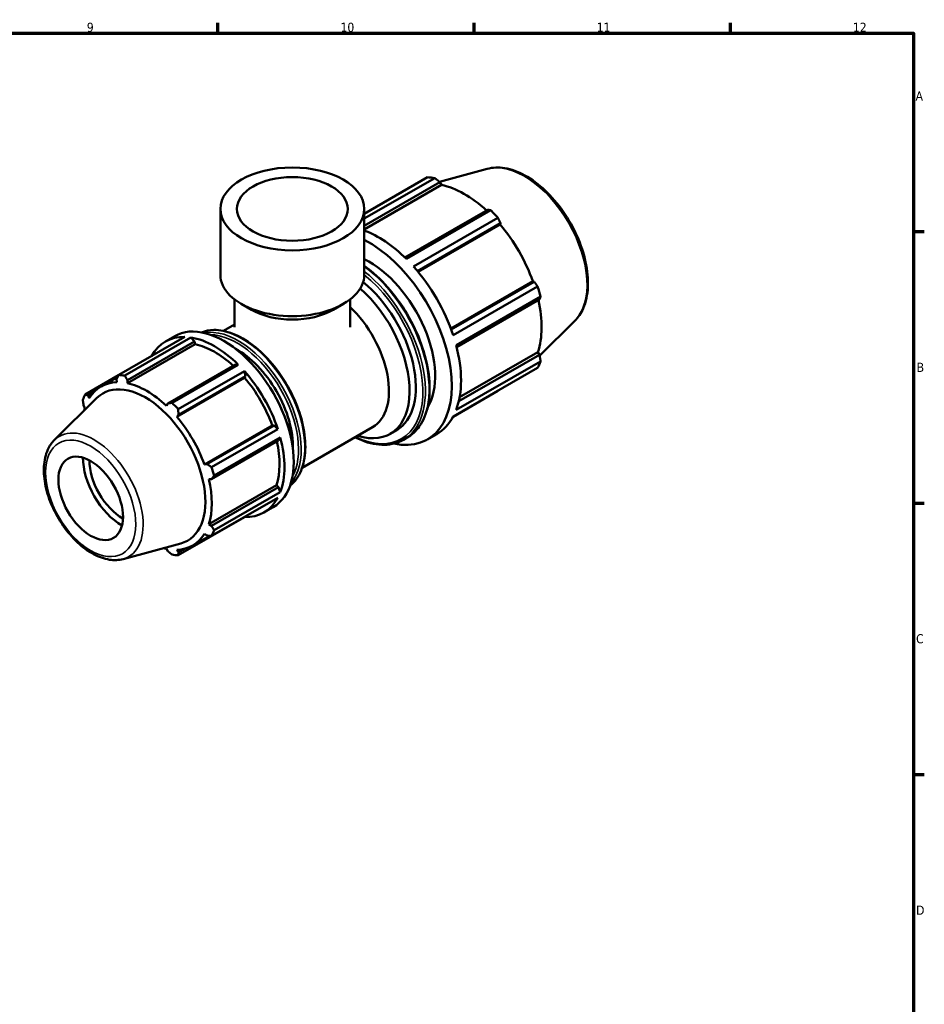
# Model space of a CAD drawing. Header units: millimetres. Extents: x 0 to 931, y 0 to 746.
# Tile 6 of 6: x 577 to 824, y 308 to 578. Entities that reach past the tile are written whole.
import ezdxf

# ---------------------------------------------------------------- set-up
doc = ezdxf.new("R2010")
doc.units = ezdxf.units.MM
for name, color, linetype, lineweight in [('Border (ISO)', 7, 'Continuous', 70), ('Visible (ISO)', 7, 'Continuous', 50), ('Visible Narrow (ISO)', 7, 'Continuous', 35)]:
    doc.layers.add(name, color=color, linetype=linetype, lineweight=lineweight)
doc.styles.add('Note Text (ISO)', font='tahoma.ttf')

# ---------------------------------------------------------------- blocks, each defined once
blk = doc.blocks.new('Borders Default Border')
at = {"layer": 'Border (ISO)'}
for p, q in [((630.75, 574), (630.75, 576.9)), ((700.83, 574), (700.83, 576.9)), ((770.92, 574), (770.92, 576.9)), ((821, 519.75), (823.9, 519.75)), ((821, 445.5), (823.9, 445.5)), ((821, 371.25), (823.9, 371.25))]:
    blk.add_line(p, q, dxfattribs=at)
at = {"layer": 'Border (ISO)', "flags": 128}
blk.add_lwpolyline([(20, 20), (20, 574), (821, 574), (821, 20), (20, 20)], dxfattribs=at)
at = {"layer": 'Border (ISO)', "color": 232, "true_color": 0xca0064, "char_height": 2.5, "attachment_point": 7, "style": 'Note Text (ISO)'}
for s, insert in [('9', (594.88, 574.35)), ('10', (664.29, 574.35)), ('11', (734.37, 574.4)), ('12', (804.46, 574.4)), ('A', (821.59, 555.62)), ('B', (821.89, 481.38)), ('C', (821.73, 407.08)), ('D', (821.73, 332.88))]:
    blk.add_mtext(s, dxfattribs=dict(at, insert=insert))

msp = doc.modelspace()

# ---------------------------------------------------------------- linework, layer by layer
at = {"layer": 'Visible (ISO)'}
for p, q in [((704.409, 536.925), (691.341, 533.381)), ((670.79, 524.648), (688.08, 534.604)), ((690.055, 534.413), (670.79, 523.319)), ((670.79, 521.354), (691.479, 533.268)), ((670.79, 520.371), (691.904, 532.529)), ((691.479, 533.268), (691.904, 532.529)), ((631.412, 507.972), (631.412, 525.958)), ((670.79, 507.972), (670.79, 525.958)), ((704.543, 525.745), (681.883, 512.696)), ((682.293, 512.295), (705.379, 525.589)), ((707.354, 523.505), (684.269, 510.211)), ((685.333, 508.978), (708.042, 522.055)), ((685.522, 508.752), (707.949, 521.667)), ((708.042, 522.055), (707.949, 521.667)), ((694.469, 493.251), (716.898, 506.167)), ((717.279, 506.055), (694.57, 492.978)), ((695.104, 491.444), (718.19, 504.738)), ((716.898, 506.167), (717.279, 506.055)), ((635.307, 493.656), (635.307, 501.202)), ((666.895, 493.656), (666.895, 501.202)), ((719.008, 501.983), (695.922, 488.688)), ((696.067, 488.126), (718.728, 501.176)), ((639.89, 498.381), (637.125, 499.986)), ((662.312, 498.381), (665.077, 499.986)), ((632.235, 492.601), (635.307, 494.371)), ((728.356, 495.342), (718.763, 485.85)), ((603.617, 480.533), (621.718, 490.956)), ((623.384, 490.795), (605.284, 480.371)), ((616.375, 489.7), (618.921, 491.166)), ((624.338, 489.686), (623.384, 490.795)), ((624.51, 488.955), (605.975, 478.281)), ((605.989, 479.119), (624.338, 489.686)), ((624.51, 488.955), (624.338, 489.686)), ((718.728, 486.072), (696.643, 473.354)), ((696.872, 474.467), (718.301, 486.808)), ((718.301, 486.808), (718.728, 486.072)), ((635.36, 483.338), (617.011, 472.772)), ((618.213, 472.926), (636.314, 483.349)), ((636.314, 483.349), (635.36, 483.338)), ((718.19, 482.453), (695.104, 469.159)), ((695.922, 470.972), (719.008, 484.266)), ((603.587, 480.474), (594.475, 475.227)), ((603.352, 480.019), (598.783, 477.388)), ((638.048, 479.79), (619.513, 469.116)), ((637.98, 481.591), (619.88, 471.168)), ((619.963, 469.658), (638.312, 480.225)), ((638.312, 480.225), (637.98, 481.591)), ((638.048, 479.79), (638.312, 480.225)), ((603.037, 479.406), (603.115, 478.559)), ((605.975, 478.281), (605.989, 479.119)), ((586.025, 462.763), (597.666, 474.281)), ((595.243, 474.882), (596.736, 475.742)), ((595.565, 474.177), (595.243, 474.882)), ((695.067, 469.089), (707.354, 476.165)), ((594.02, 472.174), (594.38, 471.553)), ((617.011, 472.772), (616.653, 472.132)), ((619.513, 469.116), (619.963, 469.658)), ((645.598, 466.712), (627.063, 456.038)), ((646.106, 466.725), (627.757, 456.158)), ((646.106, 466.725), (645.598, 466.712)), ((647.123, 465.756), (646.106, 466.725)), ((653.793, 455.165), (673.037, 466.247)), ((629.022, 455.333), (647.123, 465.756)), ((647.813, 463.431), (629.712, 453.008)), ((647.329, 462.608), (647.813, 463.431)), ((677.862, 464.409), (679.569, 465.393)), ((681.52, 462.823), (682.52, 463.399)), ((688.055, 462.894), (690.601, 464.36)), ((628.98, 452.042), (647.329, 462.608)), ((627.757, 456.158), (627.063, 456.038)), ((628.248, 452.05), (628.98, 452.042)), ((646.783, 450.377), (628.248, 439.704)), ((647.329, 449.864), (628.98, 439.297)), ((647.329, 449.864), (646.783, 450.377)), ((647.813, 448.483), (647.329, 449.864)), ((629.712, 438.059), (647.813, 448.483)), ((647.123, 446.953), (629.022, 436.53)), ((643.323, 442.904), (645.868, 444.37)), ((619.88, 431.224), (637.98, 441.648)), ((628.98, 439.297), (628.248, 439.704)), ((637.98, 441.648), (637.997, 441.698)), ((628.507, 436.553), (623.845, 433.868)), ((627.063, 437.08), (627.757, 436.589)), ((604.791, 430.175), (620.597, 434.461)), ((616.653, 432.975), (617.011, 432.352)), ((619.963, 432.066), (619.513, 432.698)), ((621.493, 432.946), (619.963, 432.066))]:
    msp.add_line(p, q, dxfattribs=at)
for centre, major_axis, ratio in [((651.101, 525.958), (19.689, 0), 0.5758617), ((651.101, 525.958), (15.146, 0), 0.5758617), ((595.947, 446.779), (6.238, -10.832), 0.5780931)]:
    msp.add_ellipse(centre, major_axis=major_axis, ratio=ratio, dxfattribs=at)
for centre, major_axis, ratio, start_param, end_param in [((697.717, 505.385), (-15.969, 27.731), 0.5780931, 5.8451561, 5.9396837), ((698.232, 505.681), (14.851, -25.79), 0.5780931, 2.0696433, 2.6635608), ((697.717, 505.385), (15.969, -27.731), 0.5780931, 1.9181653, 2.0126929), ((674.632, 492.091), (15.969, -27.731), 0.5780931, 2.0126929, 2.5287194), ((698.232, 505.681), (14.851, -25.79), 0.5780931, 1.2672974, 1.8781627), ((672.086, 490.625), (15.969, -27.731), 0.5780931, 5.8038934, 8.6986098), ((672.086, 490.625), (12.775, -22.185), 0.5780931, 0.301235, 2.4297707), ((674.632, 492.091), (15.969, -27.731), 0.5780931, 1.2272947, 1.9181653), ((651.101, 507.972), (-19.689, 0), 0.5758617, 0, 3.1415927), ((665.087, 486.594), (12.775, -22.185), 0.5780931, 5.716621, 8.3853338), ((666.794, 487.577), (12.775, -22.185), 0.5780931, 0, 2.1533698), ((697.717, 505.385), (15.969, -27.731), 0.5780931, 1.1327672, 1.2272947), ((698.232, 505.681), (14.851, -25.79), 0.5780931, 0.4818993, 1.0759774), ((651.101, 504.787), (15.794, 0), 0.5758617, 3.9231383, 5.5016397), ((662.258, 484.965), (10.779, -18.718), 0.5780931, 0, 2.0496953), ((632.395, 467.768), (13.474, -23.398), 0.5780931, 0, 3.1415927), ((629.849, 466.302), (-13.474, 23.398), 0.5780931, 5.9396837, 6.6266869), ((629.849, 466.302), (-13.474, 23.398), 0.5780931, 5.1542856, 5.8451561), ((629.849, 466.302), (-12.531, 21.76), 0.5780931, 5.211236, 5.8051535), ((635.98, 469.832), (10.779, -18.718), 0.5780931, 0.7522126, 2.38938), ((674.632, 492.091), (15.969, -27.731), 0.5780931, 0.4418966, 1.1327672), ((697.717, 505.385), (15.969, -27.731), 0.5780931, 0.347369, 0.4418966), ((611.748, 455.878), (-13.474, 23.398), 0.5780931, 5.8451561, 5.9396837), ((629.849, 466.302), (-13.474, 23.398), 0.5780931, 4.3688874, 5.059758), ((629.849, 466.302), (-12.531, 21.76), 0.5780931, 4.4088901, 5.0197553), ((611.314, 455.628), (-12.531, 21.76), 0.5780931, 5.9796864, 6.5905516), ((610.884, 455.381), (-11.598, 20.14), 0.5780931, 2.9904271, 6.4343509), ((611.314, 455.628), (-12.531, 21.76), 0.5780931, 5.1942882, 5.8051535), ((611.748, 455.878), (-13.474, 23.398), 0.5780931, 0.347369, 0.4418966), ((611.314, 455.628), (12.531, -21.76), 0.5780931, 3.6234919, 3.6672858), ((611.748, 455.878), (13.474, -23.398), 0.5780931, 1.9181653, 2.0126929), ((611.314, 455.628), (-12.531, 21.76), 0.5780931, 4.4088901, 5.0197553), ((674.632, 492.091), (15.969, -27.731), 0.5780931, 0, 0.347369), ((629.849, 466.302), (-13.474, 23.398), 0.5780931, 3.5834892, 4.2743598), ((629.849, 466.302), (-12.531, 21.76), 0.5780931, 3.6234919, 4.2175701), ((604.483, 451.694), (-7.518, 13.056), 0.5780931, 0.779944, 2.3616487), ((604.483, 451.694), (-6.238, 10.832), 0.5780931, 0.7498739, 2.3917188), ((611.748, 455.878), (13.474, -23.398), 0.5780931, 1.1327672, 1.2272947), ((611.314, 455.628), (-12.531, 21.76), 0.5780931, 3.6234919, 4.2343571), ((629.849, 466.302), (13.474, -23.398), 0.5780931, 5.9396837, 6.6305543), ((611.314, 455.628), (12.531, -21.76), 0.5780931, 5.9796864, 6.5905516), ((611.748, 455.878), (13.474, -23.398), 0.5780931, 0.347369, 0.4418966), ((611.314, 455.628), (12.531, -21.76), 0.5780931, 5.7574922, 5.8051535), ((611.748, 455.878), (13.474, -23.398), 0.5780931, 5.8451561, 5.9396837)]:
    msp.add_ellipse(centre, major_axis=major_axis, ratio=ratio, start_param=start_param, end_param=end_param, dxfattribs=at)
for points, knots in [([(704.409, 536.925), (705.911, 537.332), (707.537, 537.382), (711.016, 536.81), (712.879, 536.125), (716.623, 534.069), (718.504, 532.67), (722.048, 529.326), (723.712, 527.383), (726.662, 523.154), (727.95, 520.872), (730.033, 516.184), (730.827, 513.779), (731.837, 509.067), (732.05, 506.76), (731.839, 502.466), (731.416, 500.477), (730.081, 497.443), (729.309, 496.285), (728.356, 495.342)], [5.6508865, 5.6508865, 5.6508865, 5.6508865, 5.9414672, 5.9414672, 6.2600776, 6.2600776, 6.59097, 6.59097, 6.9211718, 6.9211718, 7.2498571, 7.2498571, 7.5786217, 7.5786217, 7.9089938, 7.9089938, 8.2396148, 8.2396148, 8.4901479, 8.4901479, 8.4901479, 8.4901479]), ([(670.79, 510.385), (671.107, 510.159), (671.423, 509.926), (673.893, 508.028), (675.984, 506.004), (679.829, 501.433), (681.581, 498.886), (684.576, 493.524), (685.817, 490.711), (687.664, 485.095), (688.268, 482.294), (688.775, 476.98), (688.676, 474.469), (687.77, 469.995), (686.964, 468.031), (684.924, 465.17), (683.806, 464.14), (682.52, 463.399)], [6.4010236, 6.4010236, 6.4010236, 6.4010236, 6.4480794, 6.4480794, 6.7709248, 6.7709248, 7.0932775, 7.0932775, 7.4154436, 7.4154436, 7.737855, 7.737855, 8.0607554, 8.0607554, 8.3828015, 8.3828015, 8.6413135, 8.6413135, 8.6413135, 8.6413135]), ([(626.295, 492.197), (627.319, 492.606), (628.436, 492.824), (631.264, 492.88), (633.032, 492.532), (636.671, 491.116), (638.544, 490.032), (642.186, 487.244), (643.953, 485.539), (647.2, 481.685), (648.681, 479.537), (651.21, 475.016), (652.259, 472.642), (653.82, 467.903), (654.332, 465.538), (654.761, 461.048), (654.678, 458.925), (653.91, 455.14), (653.227, 453.476), (651.743, 451.399), (651.139, 450.761), (650.462, 450.231)], [5.5823626, 5.5823626, 5.5823626, 5.5823626, 5.8072491, 5.8072491, 6.1230768, 6.1230768, 6.4459002, 6.4459002, 6.7692802, 6.7692802, 7.092077, 7.092077, 7.41465, 7.41465, 7.7375127, 7.7375127, 8.0609531, 8.0609531, 8.3833586, 8.3833586, 8.5586718, 8.5586718, 8.5586718, 8.5586718]), ([(681.52, 462.823), (679.98, 461.937), (678.203, 461.468), (674.336, 461.401), (672.24, 461.82), (669.487, 462.9), (668.866, 463.176), (668.244, 463.487)], [2.3581282, 2.3581282, 2.3581282, 2.3581282, 2.66752278, 2.66752278, 2.98407619, 2.98407619, 3.07556608, 3.07556608, 3.07556608, 3.07556608]), ([(604.791, 430.175), (603.609, 429.854), (602.337, 429.81), (599.612, 430.234), (598.149, 430.759), (595.2, 432.348), (593.715, 433.441), (590.92, 436.057), (589.61, 437.579), (587.29, 440.891), (586.279, 442.679), (584.645, 446.355), (584.022, 448.242), (583.233, 451.95), (583.069, 453.769), (583.252, 457.167), (583.598, 458.747), (584.676, 461.129), (585.28, 462.025), (586.025, 462.763)], [2.5092938, 2.5092938, 2.5092938, 2.5092938, 2.7928227, 2.7928227, 3.1096952, 3.1096952, 3.4433897, 3.4433897, 3.7765782, 3.7765782, 4.107813, 4.107813, 4.4391381, 4.4391381, 4.7725092, 4.7725092, 5.1058364, 5.1058364, 5.3485553, 5.3485553, 5.3485553, 5.3485553])]:
    msp.add_open_spline(points, degree=3, knots=knots, dxfattribs=at)
for points, weights in [([(691.479, 533.268), (690.785, 533.831), (690.055, 534.413)], [1.0011170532, 1.00096701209, 1]), ([(705.379, 525.589), (704.956, 525.67), (704.543, 525.745)], [1, 1.00096701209, 1.0011170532]), ([(708.042, 522.055), (707.708, 522.767), (707.354, 523.505)], [1.0011170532, 1.00096701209, 1]), ([(718.19, 504.738), (717.728, 505.412), (717.279, 506.055)], [1, 1.00096701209, 1.0011170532]), ([(718.728, 501.176), (718.868, 501.573), (719.008, 501.983)], [1.0011170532, 1.00096701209, 1]), ([(719.008, 484.266), (718.868, 485.189), (718.728, 486.072)], [1, 1.00096701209, 1.00111705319]), ([(603.037, 479.406), (603.319, 479.956), (603.617, 480.533)], [1.00238549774, 1.00160093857, 1]), ([(605.284, 480.371), (605.641, 479.731), (605.989, 479.119)], [1, 1.00160093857, 1.00238549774]), ([(594.475, 475.227), (594.864, 475.05), (595.243, 474.882)], [1, 1.00160093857, 1.00238549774]), ([(707.354, 476.165), (707.372, 476.199), (707.39, 476.234)], [1, 1.00004875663, 1.00009543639]), ([(594.02, 472.174), (593.902, 472.919), (593.784, 473.698)], [1.00238549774, 1.00160093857, 1]), ([(617.011, 472.772), (617.597, 472.846), (618.213, 472.926)], [1.00238549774, 1.00160093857, 1]), ([(619.88, 471.168), (619.92, 470.396), (619.963, 469.658)], [1, 1.00160093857, 1.00238549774]), ([(627.757, 456.158), (628.374, 455.752), (629.022, 455.333)], [1.00238549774, 1.00160093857, 1]), ([(629.712, 453.008), (629.336, 452.514), (628.98, 452.042)], [1, 1.00160093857, 1.00238549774]), ([(628.98, 439.297), (629.336, 438.69), (629.712, 438.059)], [1.00238549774, 1.00160093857, 1]), ([(629.022, 436.53), (628.374, 436.558), (627.757, 436.589)], [1, 1.00160093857, 1.00238549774]), ([(618.213, 431.386), (617.597, 431.877), (617.011, 432.352)], [1, 1.00160093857, 1.00238549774]), ([(619.963, 432.066), (619.92, 431.652), (619.88, 431.224)], [1.00238549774, 1.00160093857, 1])]:
    msp.add_rational_spline(points, weights, degree=2, dxfattribs=at)
at = {"layer": 'Visible Narrow (ISO)'}
for centre, major_axis, start_param, end_param in [((714.552, 515.079), (-12.111, 21.031), 3.2927583, 6.1320197), ((668.147, 488.357), (14.372, -24.958), 0, 2.2279861), ((666.794, 487.577), (14.123, -24.524), 5.5807188, 8.4402537), ((667.147, 487.781), (14.372, -24.958), 0, 2.178278), ((637.333, 470.612), (-12.126, 21.058), 3.2279544, 6.1968235), ((636.333, 470.036), (12.126, -21.058), 0.202108, 2.9394847), ((635.98, 469.832), (-11.877, 20.625), 3.4745956, 5.9501823), ((596.843, 447.295), (9.491, -16.482), 6.1320197, 9.5759436)]:
    msp.add_ellipse(centre, major_axis=major_axis, ratio=0.5780931, start_param=start_param, end_param=end_param, dxfattribs=at)
msp.add_ellipse((595.947, 446.779), major_axis=(8.71, -15.126), ratio=0.5780931, dxfattribs=at)

# ---------------------------------------------------------------- block references
msp.add_blockref('Borders Default Border', (0, 0))

doc.saveas('drawing.dxf')
